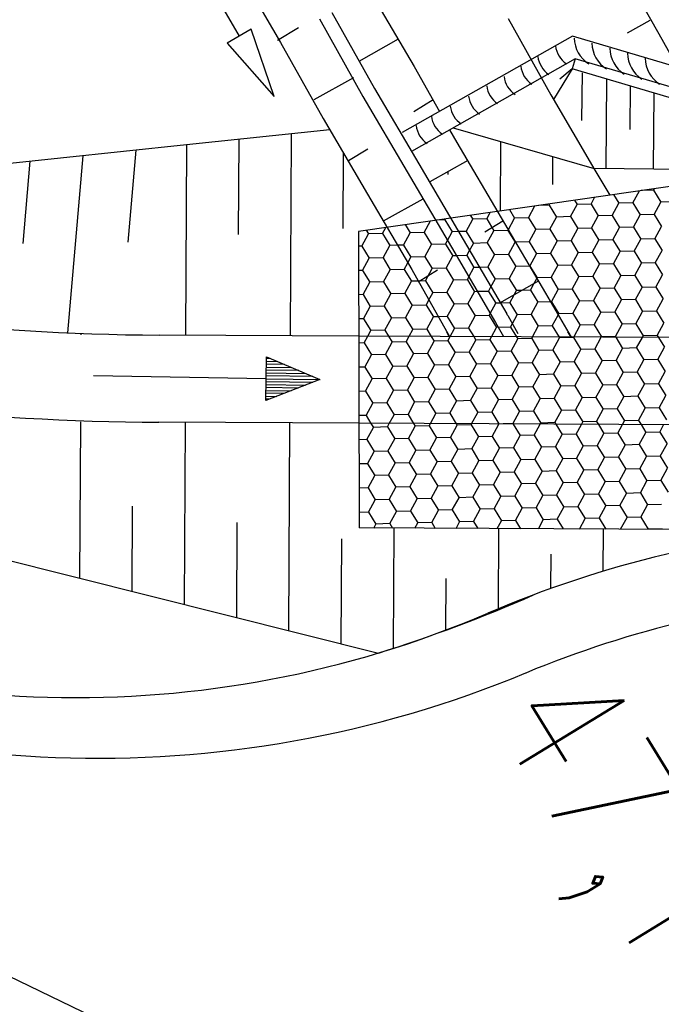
# Model space of a CAD drawing. Extents: x 448150 to 449332, y 437108 to 438384.
# Tile 16 of 172: x 448438 to 448456, y 437874 to 437902. Entities that reach past the tile are written whole.
import ezdxf

# ---------------------------------------------------------------- set-up
doc = ezdxf.new("R2010")
doc.units = 0
doc.header["$LTSCALE"] = 2
doc.header["$MEASUREMENT"] = 0
doc.linetypes.add('AUSGEZOGEN', pattern=[0])
doc.layers.get('0').update_dxf_attribs({"linetype": 'AUSGEZOGEN'})
for name, color, linetype in [('DB-Bahnachse', 7, 'CONTINUOUS'), ('DB-Bestand', 8, 'CONTINUOUS'), ('DB-Boeschungen', 15, 'CONTINUOUS'), ('DB-Flussumverlegungen', 15, 'CONTINUOUS'), ('DB-GRABEN', 15, 'AUSGEZOGEN'), ('DB-Ingenieurbauwerke', 15, 'CONTINUOUS'), ('DB-LS-Waende', 15, 'CONTINUOUS'), ('DB-Wege', 15, 'CONTINUOUS')]:
    doc.layers.add(name, color=color, linetype=linetype)
doc.styles.add('ROMANS', font='romans.shx', dxfattribs={"width": 0.8})

# ---------------------------------------------------------------- blocks, each defined once
blk = doc.blocks.new('*X239')
at = {"color": 0, "linetype": 'ByBlock'}
for p, q in [((-748200, -453451), (-748400, -453797)), ((-748800, -453797), (-748978, -454106)), ((-748800, -453797), (-748826, -453752)), ((-748800, -453797), (-748400, -453797)), ((-748200, -454144), (-748400, -453797)), ((-748800, -454490), (-748997, -454149)), ((-748200, -454144), (-748400, -454490)), ((-748200, -454144), (-747800, -454144)), ((-747600, -454490), (-747800, -454144)), ((-748800, -454490), (-749000, -454837)), ((-748800, -454490), (-748400, -454490)), ((-748200, -454837), (-748400, -454490)), ((-747600, -454490), (-747800, -454837)), ((-747600, -454490), (-747200, -454490)), ((-747000, -454837), (-747200, -454490)), ((-749293, -454837), (-749000, -454837)), ((-748800, -455183), (-749000, -454837)), ((-748200, -454837), (-748400, -455183)), ((-748200, -454837), (-747800, -454837)), ((-747600, -455183), (-747800, -454837)), ((-747000, -454837), (-747200, -455183)), ((-747000, -454837), (-746600, -454837)), ((-746400, -455183), (-746600, -454837)), ((-749400, -455529), (-749509, -455340)), ((-748800, -455183), (-749000, -455529)), ((-748800, -455183), (-748400, -455183)), ((-748200, -455529), (-748400, -455183)), ((-747600, -455183), (-747800, -455529)), ((-747600, -455183), (-747200, -455183)), ((-747000, -455529), (-747200, -455183)), ((-746400, -455183), (-746600, -455529)), ((-746400, -455183), (-746000, -455183)), ((-745800, -455529), (-746000, -455183)), ((-749400, -455529), (-749600, -455876)), ((-749400, -455529), (-749000, -455529)), ((-748800, -455876), (-749000, -455529)), ((-748200, -455529), (-748400, -455876)), ((-748200, -455529), (-747800, -455529)), ((-747600, -455876), (-747800, -455529)), ((-747000, -455529), (-747200, -455876)), ((-747000, -455529), (-746600, -455529)), ((-746400, -455876), (-746600, -455529)), ((-745800, -455529), (-746000, -455876)), ((-745800, -455529), (-745400, -455529)), ((-745200, -455876), (-745400, -455529)), ((-749740, -455876), (-749600, -455876)), ((-749400, -456222), (-749600, -455876)), ((-748800, -455876), (-749000, -456222)), ((-748800, -455876), (-748400, -455876)), ((-748200, -456222), (-748400, -455876)), ((-747600, -455876), (-747800, -456222)), ((-747600, -455876), (-747200, -455876)), ((-747000, -456222), (-747200, -455876)), ((-746400, -455876), (-746600, -456222)), ((-746400, -455876), (-746000, -455876)), ((-745800, -456222), (-746000, -455876)), ((-745200, -455876), (-745400, -456222)), ((-745200, -455876), (-745128, -455876)), ((-745128, -455876), (-744800, -455876)), ((-744600, -456222), (-744800, -455876)), ((-749400, -456222), (-749600, -456569)), ((-749400, -456222), (-749000, -456222)), ((-748800, -456569), (-749000, -456222)), ((-748200, -456222), (-748400, -456569)), ((-748200, -456222), (-747800, -456222)), ((-747600, -456569), (-747800, -456222)), ((-747000, -456222), (-747200, -456569)), ((-747000, -456222), (-746600, -456222)), ((-746400, -456569), (-746600, -456222)), ((-745800, -456222), (-746000, -456569)), ((-745800, -456222), (-745400, -456222)), ((-745372, -456270), (-745400, -456222)), ((-744600, -456222), (-744800, -456569)), ((-744600, -456222), (-744200, -456222)), ((-744000, -456569), (-744200, -456222)), ((-745200, -456569), (-745372, -456270)), ((-750000, -456569), (-750150, -456828)), ((-750000, -456569), (-750022, -456531)), ((-750000, -456569), (-749600, -456569)), ((-749400, -456915), (-749600, -456569)), ((-748800, -456569), (-749000, -456915)), ((-748800, -456569), (-748400, -456569)), ((-748200, -456915), (-748400, -456569)), ((-747600, -456569), (-747800, -456915)), ((-747600, -456569), (-747200, -456569)), ((-747000, -456915), (-747200, -456569)), ((-746400, -456569), (-746600, -456915)), ((-746400, -456569), (-746000, -456569)), ((-745800, -456915), (-746000, -456569)), ((-745200, -456569), (-745400, -456915)), ((-745200, -456569), (-744800, -456569)), ((-744600, -456915), (-744800, -456569)), ((-744000, -456569), (-744200, -456915)), ((-744000, -456569), (-743600, -456569)), ((-743400, -456915), (-743600, -456569)), ((-750000, -457261), (-750193, -456928)), ((-749400, -456915), (-749600, -457261)), ((-749400, -456915), (-749000, -456915)), ((-748800, -457261), (-749000, -456915)), ((-748200, -456915), (-748400, -457261)), ((-748200, -456915), (-747800, -456915)), ((-747600, -457261), (-747800, -456915)), ((-747000, -456915), (-747200, -457261)), ((-747000, -456915), (-746600, -456915)), ((-746400, -457261), (-746600, -456915)), ((-745800, -456915), (-746000, -457261)), ((-745800, -456915), (-745771, -456915)), ((-745771, -456915), (-745400, -456915)), ((-745200, -457261), (-745400, -456915)), ((-744600, -456915), (-744800, -457261)), ((-744600, -456915), (-744200, -456915)), ((-744000, -457261), (-744200, -456915)), ((-743400, -456915), (-743000, -456915)), ((-742800, -457261), (-742919, -457056)), ((-750000, -457261), (-750200, -457608)), ((-750000, -457261), (-749600, -457261)), ((-749400, -457608), (-749600, -457261)), ((-748800, -457261), (-749000, -457608)), ((-748800, -457261), (-748400, -457261)), ((-748200, -457608), (-748400, -457261)), ((-747600, -457261), (-747800, -457608)), ((-747600, -457261), (-747200, -457261)), ((-747000, -457608), (-747200, -457261)), ((-746400, -457261), (-746600, -457608)), ((-746400, -457261), (-746000, -457261)), ((-745993, -457273), (-746000, -457261)), ((-745800, -457608), (-745993, -457273)), ((-745200, -457261), (-745400, -457608)), ((-745200, -457261), (-744800, -457261)), ((-744600, -457608), (-744800, -457261)), ((-744000, -457261), (-743600, -457261)), ((-743400, -457608), (-743600, -457261)), ((-742800, -457261), (-742400, -457261)), ((-742200, -457608), (-742400, -457261)), ((-750485, -457608), (-750200, -457608)), ((-750006, -457944), (-750200, -457608)), ((-749400, -457608), (-749598, -457951)), ((-749400, -457608), (-749000, -457608)), ((-748800, -457954), (-749000, -457608)), ((-748200, -457608), (-748400, -457954)), ((-748200, -457608), (-747800, -457608)), ((-747600, -457954), (-747800, -457608)), ((-747000, -457608), (-747200, -457954)), ((-747000, -457608), (-746600, -457608)), ((-746407, -457942), (-746600, -457608)), ((-745800, -457608), (-746000, -457954)), ((-745800, -457608), (-745400, -457608)), ((-745200, -457954), (-745400, -457608)), ((-744600, -457608), (-744800, -457954)), ((-744600, -457608), (-744200, -457608)), ((-744000, -457954), (-744200, -457608)), ((-743400, -457608), (-743260, -457608)), ((-743260, -457608), (-743000, -457608)), ((-742800, -457954), (-743000, -457608)), ((-742200, -457608), (-741800, -457608)), ((-741600, -457954), (-741800, -457608)), ((-750600, -458301), (-750705, -458118)), ((-750000, -457954), (-750200, -458301)), ((-750000, -457954), (-750006, -457944)), ((-750000, -457954), (-749600, -457954)), ((-749598, -457951), (-749600, -457954)), ((-749400, -458301), (-749600, -457954)), ((-748806, -457965), (-749000, -458301)), ((-748800, -457954), (-748806, -457965)), ((-748800, -457954), (-748400, -457954)), ((-748389, -457973), (-748400, -457954)), ((-748307, -458116), (-748389, -457973)), ((-748200, -458301), (-748307, -458116)), ((-747619, -457987), (-747800, -458301)), ((-747600, -457954), (-747619, -457987)), ((-747600, -457954), (-747200, -457954)), ((-747176, -457995), (-747200, -457954)), ((-747000, -458301), (-747176, -457995)), ((-746400, -457954), (-746600, -458301)), ((-746400, -457954), (-746407, -457942)), ((-746400, -457954), (-746000, -457954)), ((-745800, -458301), (-746000, -457954)), ((-745200, -457954), (-745400, -458301)), ((-745200, -457954), (-744800, -457954)), ((-744600, -458301), (-744800, -457954)), ((-744000, -457954), (-743600, -457954)), ((-743539, -458059), (-743600, -457954)), ((-743400, -458301), (-743539, -458059)), ((-742800, -457954), (-742400, -457954)), ((-742200, -458301), (-742400, -457954)), ((-741600, -457954), (-741200, -457954)), ((-750600, -458301), (-750800, -458647)), ((-750600, -458301), (-750200, -458301)), ((-750000, -458647), (-750200, -458301)), ((-749400, -458301), (-749600, -458647)), ((-749400, -458301), (-749000, -458301)), ((-748800, -458647), (-749000, -458301)), ((-748200, -458301), (-748323, -458513)), ((-748200, -458301), (-747800, -458301)), ((-747600, -458647), (-747800, -458301)), ((-747000, -458301), (-747200, -458647)), ((-747000, -458301), (-746629, -458301)), ((-746629, -458301), (-746600, -458301)), ((-746400, -458647), (-746600, -458301)), ((-745800, -458301), (-746000, -458647)), ((-745800, -458301), (-745400, -458301)), ((-745200, -458647), (-745400, -458301)), ((-744600, -458301), (-744200, -458301)), ((-744000, -458647), (-744200, -458301)), ((-743400, -458301), (-743000, -458301)), ((-742800, -458647), (-743000, -458301)), ((-742200, -458301), (-741800, -458301)), ((-741600, -458647), (-741800, -458301)), ((-750933, -458647), (-750800, -458647)), ((-750600, -458993), (-750800, -458647)), ((-750000, -458647), (-750200, -458993)), ((-750000, -458647), (-749600, -458647)), ((-749400, -458993), (-749600, -458647)), ((-748800, -458647), (-749000, -458993)), ((-748800, -458647), (-748400, -458647)), ((-748323, -458513), (-748400, -458647)), ((-748333, -458764), (-748400, -458647)), ((-748200, -458993), (-748333, -458764)), ((-747600, -458647), (-747800, -458993)), ((-747600, -458647), (-747200, -458647)), ((-747028, -458945), (-747200, -458647)), ((-746400, -458647), (-746600, -458993)), ((-746400, -458647), (-746000, -458647)), ((-745800, -458993), (-746000, -458647)), ((-745200, -458647), (-744800, -458647)), ((-744600, -458993), (-744800, -458647)), ((-744000, -458647), (-743903, -458647)), ((-743903, -458647), (-743600, -458647)), ((-743400, -458993), (-743600, -458647)), ((-742800, -458647), (-742400, -458647)), ((-742200, -458993), (-742400, -458647)), ((-741600, -458647), (-741200, -458647)), ((-741000, -458993), (-741200, -458647)), ((-750600, -458993), (-750709, -459182)), ((-750600, -458993), (-750200, -458993)), ((-750085, -459193), (-750200, -458993)), ((-749400, -458993), (-749521, -459203)), ((-749400, -458993), (-749000, -458993)), ((-748872, -459215), (-749000, -458993)), ((-748200, -458993), (-748334, -459225)), ((-748200, -458993), (-747800, -458993)), ((-747600, -459340), (-747800, -458993)), ((-747000, -458993), (-747200, -459340)), ((-747000, -458993), (-747028, -458945)), ((-747000, -458993), (-746600, -458993)), ((-746400, -459340), (-746600, -458993)), ((-745800, -458993), (-746000, -459340)), ((-745800, -458993), (-745400, -458993)), ((-745200, -459340), (-745400, -458993)), ((-744600, -458993), (-744200, -458993)), ((-744160, -459062), (-744200, -458993)), ((-743400, -458993), (-743000, -458993)), ((-742800, -459340), (-743000, -458993)), ((-742200, -458993), (-741800, -458993)), ((-741600, -459340), (-741800, -458993)), ((-741000, -458993), (-740600, -458993)), ((-740595, -459002), (-740600, -458993)), ((-751200, -459340), (-751218, -459309)), ((-750709, -459182), (-750800, -459340)), ((-750000, -459340), (-750085, -459193)), ((-749521, -459203), (-749600, -459340)), ((-748800, -459340), (-748872, -459215)), ((-748334, -459225), (-748400, -459340)), ((-744000, -459340), (-744160, -459062)), ((-751200, -459340), (-751322, -459551)), ((-751200, -459340), (-750800, -459340)), ((-750659, -459585), (-750800, -459340)), ((-750600, -459686), (-750659, -459585)), ((-750147, -459594), (-750200, -459686)), ((-750000, -459340), (-750147, -459594)), ((-750000, -459340), (-749600, -459340)), ((-749446, -459607), (-749600, -459340)), ((-749400, -459686), (-749446, -459607)), ((-748959, -459616), (-749000, -459686)), ((-748800, -459340), (-748959, -459616)), ((-748800, -459340), (-748400, -459340)), ((-748233, -459629), (-748400, -459340)), ((-747600, -459340), (-747800, -459686)), ((-747600, -459340), (-747272, -459340)), ((-747272, -459340), (-747200, -459340)), ((-747000, -459686), (-747200, -459340)), ((-746400, -459340), (-746600, -459686)), ((-746400, -459340), (-746000, -459340)), ((-745800, -459686), (-746000, -459340)), ((-745200, -459340), (-744800, -459340)), ((-744600, -459686), (-744800, -459340)), ((-744000, -459340), (-743600, -459340)), ((-743400, -459686), (-743600, -459340)), ((-742800, -459340), (-742400, -459340)), ((-742200, -459686), (-742400, -459340)), ((-741600, -459340), (-741200, -459340)), ((-741009, -459671), (-741200, -459340)), ((-751200, -460033), (-751389, -459706)), ((-750600, -459686), (-750800, -460033)), ((-750600, -459686), (-750200, -459686)), ((-750000, -460033), (-750200, -459686)), ((-749400, -459686), (-749600, -460033)), ((-749400, -459686), (-749000, -459686)), ((-748800, -460033), (-749000, -459686)), ((-748200, -459686), (-748400, -460033)), ((-748200, -459686), (-748233, -459629)), ((-748200, -459686), (-747800, -459686)), ((-747649, -459948), (-747800, -459686)), ((-747000, -459686), (-747200, -460033)), ((-747000, -459686), (-746600, -459686)), ((-746400, -460033), (-746600, -459686)), ((-745800, -459686), (-745400, -459686)), ((-745200, -460033), (-745400, -459686)), ((-744600, -459686), (-744547, -459686)), ((-744547, -459686), (-744200, -459686)), ((-744000, -460033), (-744200, -459686)), ((-743400, -459686), (-743000, -459686)), ((-742800, -460033), (-743000, -459686)), ((-742200, -459686), (-741800, -459686)), ((-741600, -460033), (-741800, -459686)), ((-751200, -460033), (-751400, -460379)), ((-751200, -460033), (-750800, -460033)), ((-750600, -460379), (-750800, -460033)), ((-750000, -460033), (-750200, -460379)), ((-750000, -460033), (-749600, -460033)), ((-749400, -460379), (-749600, -460033)), ((-748800, -460033), (-749000, -460379)), ((-748800, -460033), (-748400, -460033)), ((-748200, -460379), (-748400, -460033)), ((-747600, -460033), (-747800, -460379)), ((-747600, -460033), (-747649, -459948)), ((-747600, -460033), (-747200, -460033)), ((-747000, -460379), (-747200, -460033)), ((-746400, -460033), (-746600, -460379)), ((-746400, -460033), (-746000, -460033)), ((-745800, -460379), (-746000, -460033)), ((-745200, -460033), (-744800, -460033)), ((-744781, -460065), (-744800, -460033)), ((-744600, -460379), (-744781, -460065)), ((-744000, -460033), (-743600, -460033)), ((-743400, -460379), (-743600, -460033)), ((-742800, -460033), (-742400, -460033)), ((-742200, -460379), (-742400, -460033)), ((-741600, -460033), (-741233, -460033)), ((-751678, -460379), (-751400, -460379)), ((-751200, -460726), (-751400, -460379)), ((-750600, -460379), (-750800, -460726)), ((-750600, -460379), (-750200, -460379)), ((-750000, -460726), (-750200, -460379)), ((-749400, -460379), (-749600, -460726)), ((-749400, -460379), (-749000, -460379)), ((-748800, -460726), (-749000, -460379)), ((-748200, -460379), (-748400, -460726)), ((-748200, -460379), (-747916, -460379)), ((-747916, -460379), (-747800, -460379)), ((-747600, -460726), (-747800, -460379)), ((-747000, -460379), (-747200, -460726)), ((-747000, -460379), (-746600, -460379)), ((-746400, -460726), (-746600, -460379)), ((-745800, -460379), (-745400, -460379)), ((-745200, -460726), (-745400, -460379)), ((-744600, -460379), (-744200, -460379)), ((-744000, -460726), (-744200, -460379)), ((-743400, -460379), (-743000, -460379)), ((-742800, -460726), (-743000, -460379)), ((-742200, -460379), (-741800, -460379)), ((-741630, -460674), (-741800, -460379)), ((-751200, -460726), (-751286, -460874)), ((-751200, -460726), (-750800, -460726)), ((-750708, -460885), (-750800, -460726)), ((-750000, -460726), (-750103, -460904)), ((-750000, -460726), (-749600, -460726)), ((-749484, -460927), (-749600, -460726)), ((-748800, -460726), (-748929, -460948)), ((-748800, -460726), (-748400, -460726)), ((-748270, -460951), (-748400, -460726)), ((-747600, -460726), (-747800, -461072)), ((-747600, -460726), (-747200, -460726)), ((-747000, -461072), (-747200, -460726)), ((-746400, -460726), (-746000, -460726)), ((-745800, -461072), (-746000, -460726)), ((-745200, -460726), (-745190, -460726)), ((-745190, -460726), (-744800, -460726)), ((-744600, -461072), (-744800, -460726)), ((-744000, -460726), (-743600, -460726)), ((-743400, -461072), (-743600, -460726)), ((-742800, -460726), (-742400, -460726)), ((-742200, -461072), (-742400, -460726)), ((-751800, -461072), (-751901, -460897)), ((-751286, -460874), (-751400, -461072)), ((-750600, -461072), (-750708, -460885)), ((-750103, -460904), (-750200, -461072)), ((-749400, -461072), (-749482, -460929)), ((-748931, -460952), (-749000, -461072)), ((-748200, -461072), (-748270, -460951)), ((-751800, -461072), (-752000, -461418)), ((-751800, -461072), (-751400, -461072)), ((-751200, -461418), (-751400, -461072)), ((-750600, -461072), (-750800, -461418)), ((-750600, -461072), (-750200, -461072)), ((-750000, -461418), (-750200, -461072)), ((-749400, -461072), (-749600, -461418)), ((-749400, -461072), (-749000, -461072)), ((-748800, -461418), (-749000, -461072)), ((-748200, -461072), (-748400, -461418)), ((-748200, -461072), (-747800, -461072)), ((-747600, -461418), (-747800, -461072)), ((-747000, -461072), (-747200, -461418)), ((-747000, -461072), (-746600, -461072)), ((-746400, -461418), (-746600, -461072)), ((-745800, -461072), (-745404, -461072)), ((-745404, -461072), (-745400, -461072)), ((-745200, -461418), (-745400, -461072)), ((-744600, -461072), (-744200, -461072)), ((-744000, -461418), (-744200, -461072)), ((-743400, -461072), (-743000, -461072)), ((-742800, -461418), (-743000, -461072)), ((-742200, -461072), (-741876, -461072)), ((-752126, -461418), (-752000, -461418)), ((-751800, -461765), (-752000, -461418)), ((-751200, -461418), (-751400, -461765)), ((-751200, -461418), (-750800, -461418)), ((-750600, -461765), (-750800, -461418)), ((-750000, -461418), (-750200, -461765)), ((-750000, -461418), (-749600, -461418)), ((-749400, -461765), (-749600, -461418)), ((-748800, -461418), (-749000, -461765)), ((-748800, -461418), (-748559, -461418)), ((-748559, -461418), (-748400, -461418)), ((-748200, -461765), (-748400, -461418)), ((-747600, -461418), (-747800, -461765)), ((-747600, -461418), (-747200, -461418)), ((-747000, -461765), (-747200, -461418)), ((-746400, -461418), (-746000, -461418)), ((-745816, -461737), (-746000, -461418)), ((-745200, -461418), (-744800, -461418)), ((-744600, -461765), (-744800, -461418)), ((-744000, -461418), (-743600, -461418)), ((-743400, -461765), (-743600, -461418)), ((-742800, -461418), (-742400, -461418)), ((-742251, -461677), (-742400, -461418)), ((-751800, -461765), (-751846, -461844)), ((-751800, -461765), (-751400, -461765)), ((-751200, -462111), (-751400, -461765)), ((-750600, -461765), (-750800, -462111)), ((-750600, -461765), (-750200, -461765)), ((-750000, -462111), (-750200, -461765)), ((-749400, -461765), (-749600, -462111)), ((-749400, -461765), (-749000, -461765)), ((-748891, -461954), (-749000, -461765)), ((-748200, -461765), (-748400, -462111)), ((-748200, -461765), (-747800, -461765)), ((-747600, -462111), (-747800, -461765)), ((-747000, -461765), (-746600, -461765)), ((-746400, -462111), (-746600, -461765)), ((-745800, -461765), (-745816, -461737)), ((-745800, -461765), (-745400, -461765)), ((-745200, -462111), (-745400, -461765)), ((-744600, -461765), (-744200, -461765)), ((-744000, -462111), (-744200, -461765)), ((-743400, -461765), (-743000, -461765)), ((-742800, -462111), (-743000, -461765)), ((-751200, -462111), (-751254, -462204)), ((-751200, -462111), (-750800, -462111)), ((-750600, -462458), (-750800, -462111)), ((-750000, -462111), (-750200, -462458)), ((-750000, -462111), (-749600, -462111)), ((-749400, -462458), (-749600, -462111)), ((-748800, -462111), (-749000, -462458)), ((-748800, -462111), (-748891, -461954)), ((-748800, -462111), (-748400, -462111)), ((-748200, -462458), (-748400, -462111)), ((-747600, -462111), (-747800, -462458)), ((-747600, -462111), (-747200, -462111)), ((-747000, -462458), (-747200, -462111)), ((-746400, -462111), (-746048, -462111)), ((-746048, -462111), (-746000, -462111)), ((-745800, -462458), (-746000, -462111)), ((-745200, -462111), (-744800, -462111)), ((-744600, -462458), (-744800, -462111)), ((-744000, -462111), (-743600, -462111)), ((-743400, -462458), (-743600, -462111)), ((-742800, -462111), (-742519, -462111)), ((-750600, -462458), (-750662, -462565)), ((-750600, -462458), (-750200, -462458)), ((-750000, -462804), (-750200, -462458)), ((-749400, -462458), (-749600, -462804)), ((-749400, -462458), (-749202, -462458)), ((-749202, -462458), (-749000, -462458)), ((-748800, -462804), (-749000, -462458)), ((-748200, -462458), (-748400, -462804)), ((-748200, -462458), (-747800, -462458)), ((-747600, -462804), (-747800, -462458)), ((-747000, -462458), (-746600, -462458)), ((-746437, -462740), (-746600, -462458)), ((-745800, -462458), (-745400, -462458)), ((-745200, -462804), (-745400, -462458)), ((-744600, -462458), (-744200, -462458)), ((-744000, -462804), (-744200, -462458)), ((-743400, -462458), (-743000, -462458)), ((-742872, -462680), (-743000, -462458)), ((-750000, -462804), (-750070, -462925)), ((-750000, -462804), (-749600, -462804)), ((-749512, -462957), (-749600, -462804)), ((-749400, -463150), (-749512, -462957)), ((-748800, -462804), (-749000, -463150)), ((-748800, -462804), (-748400, -462804)), ((-748200, -463150), (-748400, -462804)), ((-747600, -462804), (-747200, -462804)), ((-747000, -463150), (-747200, -462804)), ((-746400, -462804), (-746437, -462740)), ((-746400, -462804), (-746000, -462804)), ((-745800, -463150), (-746000, -462804)), ((-745200, -462804), (-744800, -462804)), ((-744600, -463150), (-744800, -462804)), ((-744000, -462804), (-743600, -462804)), ((-743400, -463150), (-743600, -462804)), ((-749400, -463150), (-749478, -463285)), ((-749400, -463150), (-749000, -463150)), ((-748800, -463497), (-749000, -463150)), ((-748200, -463150), (-748400, -463497)), ((-748200, -463150), (-747800, -463150)), ((-747600, -463497), (-747800, -463150)), ((-747000, -463150), (-746691, -463150)), ((-746691, -463150), (-746600, -463150)), ((-746400, -463497), (-746600, -463150)), ((-745800, -463150), (-745400, -463150)), ((-745200, -463497), (-745400, -463150)), ((-744600, -463150), (-744200, -463150)), ((-744000, -463497), (-744200, -463150)), ((-743400, -463150), (-743163, -463150)), ((-748800, -463497), (-748886, -463646)), ((-748800, -463497), (-748400, -463497)), ((-748200, -463843), (-748400, -463497)), ((-747600, -463497), (-747200, -463497)), ((-747058, -463743), (-747200, -463497)), ((-746400, -463497), (-746000, -463497)), ((-745800, -463843), (-746000, -463497)), ((-745200, -463497), (-744800, -463497)), ((-744600, -463843), (-744800, -463497)), ((-744000, -463497), (-743600, -463497)), ((-743492, -463683), (-743600, -463497)), ((-748200, -463843), (-747800, -463843)), ((-747600, -464190), (-747800, -463843)), ((-747000, -463843), (-747058, -463743)), ((-747000, -463843), (-746600, -463843)), ((-746400, -464190), (-746600, -463843)), ((-745800, -463843), (-745400, -463843)), ((-745200, -464190), (-745400, -463843)), ((-744600, -463843), (-744200, -463843)), ((-744000, -464190), (-744200, -463843)), ((-747600, -464190), (-747334, -464190)), ((-747334, -464190), (-747200, -464190)), ((-747000, -464536), (-747200, -464190)), ((-746400, -464190), (-746000, -464190)), ((-745800, -464536), (-746000, -464190)), ((-745200, -464190), (-744800, -464190)), ((-744600, -464536), (-744800, -464190)), ((-744000, -464190), (-743806, -464190)), ((-747000, -464536), (-746600, -464536)), ((-746400, -464882), (-746600, -464536)), ((-745800, -464536), (-745400, -464536)), ((-745200, -464882), (-745400, -464536)), ((-744600, -464536), (-744200, -464536)), ((-744113, -464686), (-744200, -464536)), ((-746400, -464882), (-746000, -464882)), ((-745800, -465229), (-746000, -464882)), ((-745200, -464882), (-744800, -464882)), ((-744600, -465229), (-744800, -464882)), ((-745800, -465229), (-745400, -465229)), ((-745200, -465575), (-745400, -465229)), ((-744600, -465229), (-744449, -465229)), ((-745200, -465575), (-744800, -465575)), ((-744734, -465689), (-744800, -465575))]:
    blk.add_line(p, q, dxfattribs=at)
blk = doc.blocks.new('*X240')
at = {"color": 0, "linetype": 'ByBlock'}
for p, q in [((-743400, -456915), (-743600, -457261)), ((-744000, -457261), (-744200, -457608)), ((-742800, -457261), (-743000, -457608)), ((-743400, -457608), (-743600, -457954)), ((-742200, -457608), (-742400, -457954)), ((-744000, -457954), (-744200, -458301)), ((-742800, -457954), (-743000, -458301)), ((-741600, -457954), (-741800, -458301)), ((-744600, -458301), (-744800, -458647)), ((-743400, -458301), (-743600, -458647)), ((-742200, -458301), (-742400, -458647)), ((-741000, -458301), (-741200, -458647)), ((-745200, -458647), (-745400, -458993)), ((-744000, -458647), (-744200, -458993)), ((-742800, -458647), (-743000, -458993)), ((-741600, -458647), (-741800, -458993)), ((-740400, -458647), (-740600, -458993)), ((-744600, -458993), (-744800, -459340)), ((-743400, -458993), (-743600, -459340)), ((-742200, -458993), (-742400, -459340)), ((-741000, -458993), (-741200, -459340)), ((-745200, -459340), (-745400, -459686)), ((-744000, -459340), (-744200, -459686)), ((-742800, -459340), (-743000, -459686)), ((-741600, -459340), (-741800, -459686)), ((-745800, -459686), (-746000, -460033)), ((-744600, -459686), (-744800, -460033)), ((-743400, -459686), (-743600, -460033)), ((-742200, -459686), (-742400, -460033)), ((-745200, -460033), (-745400, -460379)), ((-744000, -460033), (-744200, -460379)), ((-742800, -460033), (-743000, -460379)), ((-741600, -460033), (-741800, -460379)), ((-745800, -460379), (-746000, -460726)), ((-744600, -460379), (-744800, -460726)), ((-743400, -460379), (-743600, -460726)), ((-742200, -460379), (-742400, -460726)), ((-746400, -460726), (-746600, -461072)), ((-745200, -460726), (-745338, -460965)), ((-744000, -460726), (-744200, -461072)), ((-742800, -460726), (-743000, -461072)), ((-745338, -460965), (-745400, -461072)), ((-745800, -461072), (-746000, -461418)), ((-744600, -461072), (-744800, -461418)), ((-743400, -461072), (-743600, -461418)), ((-742200, -461072), (-742400, -461418)), ((-746400, -461418), (-746600, -461765)), ((-745200, -461418), (-745400, -461765)), ((-744000, -461418), (-744200, -461765)), ((-742800, -461418), (-743000, -461765)), ((-747000, -461765), (-747200, -462111)), ((-745800, -461765), (-746000, -462111)), ((-744600, -461765), (-744800, -462111)), ((-743400, -461765), (-743600, -462111)), ((-746400, -462111), (-746600, -462458)), ((-745200, -462111), (-745400, -462458)), ((-744000, -462111), (-744200, -462458)), ((-742800, -462111), (-743000, -462458)), ((-747000, -462458), (-747200, -462804)), ((-745800, -462458), (-746000, -462804)), ((-744600, -462458), (-744800, -462804)), ((-743400, -462458), (-743600, -462804)), ((-747600, -462804), (-747800, -463150)), ((-746400, -462804), (-746600, -463150)), ((-745200, -462804), (-745400, -463150)), ((-744000, -462804), (-744200, -463150)), ((-747000, -463150), (-747200, -463497)), ((-745800, -463150), (-746000, -463497)), ((-744600, -463150), (-744800, -463497)), ((-743400, -463150), (-743600, -463497)), ((-747600, -463497), (-747800, -463843)), ((-746400, -463497), (-746600, -463843)), ((-745200, -463497), (-745400, -463843)), ((-744000, -463497), (-744200, -463843)), ((-748200, -463843), (-748294, -464006)), ((-747000, -463843), (-747200, -464190)), ((-745800, -463843), (-746000, -464190)), ((-744600, -463843), (-744800, -464190)), ((-747600, -464190), (-747702, -464366)), ((-746400, -464190), (-746600, -464536)), ((-745200, -464190), (-745400, -464536)), ((-744000, -464190), (-744200, -464536)), ((-747000, -464536), (-747110, -464727)), ((-745800, -464536), (-746000, -464882)), ((-744600, -464536), (-744800, -464882)), ((-746400, -464882), (-746518, -465087)), ((-745200, -464882), (-745400, -465229)), ((-745800, -465229), (-745926, -465447)), ((-744600, -465229), (-744800, -465575)), ((-745200, -465575), (-745334, -465808))]:
    blk.add_line(p, q, dxfattribs=at)

msp = doc.modelspace()

# ---------------------------------------------------------------- linework, layer by layer
at = {"layer": 'DB-Bestand', "linetype": 'Continuous'}
msp.add_line((448434.521, 437876.369), (448445.552, 437871.042), dxfattribs=at)
at = {"layer": 'DB-Boeschungen', "linetype": 'Continuous'}
for p, q in [((448455.004, 437904.064), (448456.228, 437901.881)), ((448451.909, 437902.318), (448453.133, 437900.136)), ((448455.979, 437902.26), (448455.322, 437901.901)), ((448456.228, 437901.881), (448456.766, 437900.923)), ((448453.745, 437900.874), (448453.215, 437899.997)), ((448453.745, 437900.874), (448453.392, 437900.585)), ((448454.03, 437900.762), (448454.018, 437899.392)), ((448454.732, 437900.583), (448454.71, 437898.015)), ((448455.409, 437900.384), (448455.398, 437899.14)), ((448453.133, 437900.136), (448454.402, 437897.977)), ((448456.086, 437900.185), (448456.067, 437898.004)), ((448460.097, 437897.969), (448454.377, 437898.018)), ((448454.402, 437897.977), (448454.824, 437897.257))]:
    msp.add_line(p, q, dxfattribs=at)
at = {"layer": 'DB-Flussumverlegungen', "linetype": 'Continuous'}
for p, q in [((448446.799, 437899.132), (448442.689, 437898.699)), ((448450.333, 437899.185), (448454.377, 437898.018)), ((448444.19, 437898.857), (448444.176, 437896.133)), ((448445.69, 437899.015), (448445.662, 437893.23)), ((448442.689, 437898.699), (448430.121, 437897.375)), ((448441.244, 437898.547), (448441.015, 437895.911)), ((448442.689, 437898.699), (448442.662, 437893.245)), ((448451.689, 437898.793), (448451.68, 437896.804)), ((448439.725, 437898.387), (448439.283, 437893.311)), ((448447.188, 437898.47), (448447.177, 437896.299)), ((448453.187, 437898.361), (448453.183, 437897.564)), ((448438.205, 437898.227), (448438, 437895.869)), ((448460.073, 437898.012), (448451.599, 437896.793)), ((448460.097, 437897.969), (448454.377, 437898.018)), ((448451.599, 437896.793), (448447.624, 437896.22)), ((448447.624, 437896.22), (448447.647, 437887.72)), ((448447.632, 437893.22), (448441.911, 437893.248)), ((448463.074, 437893.145), (448447.632, 437893.22)), ((448444.977, 437891.997), (448444.987, 437892.622)), ((448444.987, 437892.622), (448446.519, 437891.972)), ((448444.987, 437892.329), (448445.706, 437892.317)), ((448445.502, 437892.404), (448444.988, 437892.412)), ((448444.989, 437892.496), (448445.298, 437892.49)), ((448445.093, 437892.577), (448444.991, 437892.579)), ((448444.977, 437891.997), (448440.025, 437892.079)), ((448446.319, 437892.057), (448444.982, 437892.079)), ((448444.984, 437892.162), (448446.115, 437892.144)), ((448445.911, 437892.23), (448444.985, 437892.246)), ((448444.967, 437891.372), (448444.977, 437891.997)), ((448446.519, 437891.972), (448444.967, 437891.372)), ((448444.978, 437891.829), (448446.109, 437891.81)), ((448446.316, 437891.89), (448444.98, 437891.912)), ((448444.981, 437891.996), (448446.523, 437891.97)), ((448444.973, 437891.496), (448445.281, 437891.491)), ((448445.488, 437891.571), (448444.974, 437891.579)), ((448444.976, 437891.662), (448445.695, 437891.651)), ((448445.902, 437891.73), (448444.977, 437891.746)), ((448445.074, 437891.411), (448444.971, 437891.412)), ((448439.65, 437890.759), (448439.628, 437886.281)), ((448447.639, 437890.72), (448441.899, 437890.748)), ((448442.65, 437890.745), (448442.625, 437885.531)), ((448445.65, 437890.73), (448445.621, 437884.78)), ((448464.51, 437890.638), (448447.639, 437890.72)), ((448429.066, 437888.926), (448448.192, 437884.136)), ((448441.138, 437888.342), (448441.126, 437885.906)), ((448444.136, 437887.873), (448444.123, 437885.155)), ((448460.385, 437887.658), (448447.647, 437887.72)), ((448448.635, 437887.715), (448448.619, 437884.272)), ((448451.635, 437887.701), (448451.624, 437885.371)), ((448454.635, 437887.686), (448454.629, 437886.477)), ((448447.134, 437887.404), (448447.119, 437884.405)), ((448453.132, 437886.965), (448453.127, 437885.981)), ((448450.128, 437886.275), (448450.121, 437884.789))]:
    msp.add_line(p, q, dxfattribs=at)
for centre, major_axis, start_param, end_param in [((448442.246, 437961.997), (48.614, 48.614), 3.474907, 3.922118), ((448442.246, 437961.997), (50.381, 50.381), 3.494171, 3.922118), ((448463.911, 437855.853), (22.627, 22.627), 0.853692, 1.189474), ((448435.628, 437924.452), (29.86, 29.86), 4.229087, 4.341692)]:
    msp.add_ellipse(centre, major_axis=major_axis, ratio=1, start_param=start_param, end_param=end_param, dxfattribs=at)
at = {"layer": 'DB-GRABEN', "linetype": 'Continuous'}
for p, q in [((448442.197, 437905.278), (448444.203, 437901.817)), ((448444.097, 437903.835), (448445.388, 437901.631)), ((448447.949, 437903.104), (448449.217, 437900.945)), ((448446.858, 437902.492), (448448.082, 437900.31)), ((448446.501, 437902.311), (448447.748, 437900.084)), ((448444.549, 437902.018), (448444.203, 437901.817)), ((448445.206, 437900.087), (448444.549, 437902.018)), ((448445.299, 437901.698), (448445.9, 437902.06)), ((448444.203, 437901.817), (448443.857, 437901.617)), ((448445.388, 437901.631), (448446.613, 437899.449)), ((448448.764, 437901.724), (448447.629, 437901.089)), ((448443.857, 437901.617), (448445.206, 437900.087)), ((448449.217, 437900.945), (448449.942, 437899.653)), ((448447.476, 437900.619), (448446.34, 437899.984)), ((448448.082, 437900.31), (448449.35, 437898.151)), ((448447.748, 437900.084), (448449.017, 437897.925)), ((448449.761, 437899.987), (448449.205, 437899.648)), ((448446.613, 437899.449), (448447.881, 437897.29)), ((448450.236, 437899.13), (448450.442, 437898.763)), ((448447.337, 437898.247), (448447.894, 437898.587)), ((448450.442, 437898.763), (448451.71, 437896.603)), ((448450.759, 437898.251), (448449.667, 437897.639)), ((448449.35, 437898.151), (448450.619, 437895.991)), ((448449.017, 437897.925), (448450.285, 437895.765)), ((448447.881, 437897.29), (448449.15, 437895.13)), ((448449.47, 437897.145), (448448.334, 437896.511)), ((448451.71, 437896.603), (448452.979, 437894.444)), ((448451.756, 437896.514), (448451.244, 437896.197)), ((448450.619, 437895.991), (448451.875, 437893.854)), ((448450.285, 437895.765), (448451.554, 437893.606)), ((448449.15, 437895.13), (448450.228, 437893.208)), ((448449.331, 437894.774), (448449.888, 437895.114)), ((448452.797, 437894.8), (448451.662, 437894.166)), ((448452.979, 437894.444), (448453.715, 437893.191)), ((448451.9, 437893.809), (448452.188, 437893.296)), ((448451.554, 437893.606), (448451.78, 437893.204)), ((448450.221, 437893.208), (448450.151, 437893.328)), ((448453.715, 437893.191), (448453.628, 437893.339))]:
    msp.add_line(p, q, dxfattribs=at)
msp.add_ellipse((448449.719, 437892.588), major_axis=(-1.768, 1.768), ratio=1, start_param=4.437422, end_param=4.45815, dxfattribs=at)
at = {"layer": 'DB-Ingenieurbauwerke', "linetype": 'Continuous'}
for p, q in [((448453.756, 437901.809), (448448.871, 437899.048)), ((448458.759, 437900.336), (448453.756, 437901.809)), ((448453.83, 437901.162), (448449.14, 437898.511)), ((448453.83, 437901.162), (448453.745, 437900.874)), ((448458.485, 437899.791), (448453.83, 437901.162)), ((448458.4, 437899.503), (448453.745, 437900.874))]:
    msp.add_line(p, q, dxfattribs=at)
for centre, major_axis, start_param, end_param in [((448454.715, 437901.78), (-0.642, 0.642), 0.808694, 1.781364), ((448453.971, 437901.612), (-0.498, 0.498), 0.895286, 1.775755), ((448455.223, 437901.635), (0.642, 0.642), 2.379491, 3.35216), ((448455.732, 437901.489), (-0.642, 0.642), 0.808694, 1.781364), ((448453.465, 437901.308), (0.498, 0.498), 2.466082, 3.346552), ((448456.241, 437901.344), (0.642, 0.642), 2.379491, 3.35216), ((448456.749, 437901.199), (-0.642, 0.642), 0.808694, 1.781364), ((448452.976, 437901.028), (0.498, 0.498), 2.466082, 3.346552), ((448452.496, 437900.734), (0.498, 0.498), 2.466082, 3.346552), ((448451.998, 437900.468), (-0.498, 0.498), 0.895286, 1.775755), ((448451.481, 437900.171), (-0.498, 0.498), 0.895286, 1.775755), ((448450.955, 437899.888), (-0.498, 0.498), 0.895286, 1.775755), ((448450.415, 437899.596), (0.498, 0.498), 2.466082, 3.346552), ((448449.977, 437899.328), (0.498, 0.498), 2.466082, 3.346552)]:
    msp.add_ellipse(centre, major_axis=major_axis, ratio=1, start_param=start_param, end_param=end_param, dxfattribs=at)
at = {"layer": 'DB-LS-Waende', "linetype": 'Continuous'}
for p, q in [((448450.185, 437897.929), (448450.185, 437897.851)), ((448439.662, 437893.296), (448439.662, 437893.259))]:
    msp.add_line(p, q, dxfattribs=at)
msp.add_ellipse((452021.434, 439911.783), major_axis=(3566.861, 2003.954), ratio=1, start_param=3.127088, end_param=3.149027, dxfattribs=at)
at = {"layer": 'DB-Wege', "linetype": 'Continuous'}
for centre, major_axis, start_param, end_param in [((448439.534, 437912.86), (21.213, 21.213), 3.468011, 4.331067), ((448463.911, 437855.853), (-21.213, 21.213), -0.717104, -0.392227), ((448440.157, 437913.122), (-22.627, 22.627), 1.886854, 2.749366)]:
    msp.add_ellipse(centre, major_axis=major_axis, ratio=1, start_param=start_param, end_param=end_param, dxfattribs=at)

# ---------------------------------------------------------------- block references
at = {"layer": 'DB-Flussumverlegungen', "linetype": 'Continuous', "xscale": 0.0009999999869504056, "yscale": 0.0009999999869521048, "zscale": 0.001, "rotation": 301.4796983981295}
for name in ['*X239', '*X240']:
    msp.add_blockref(name, (449234.109, 437495.771), dxfattribs=at)

# ---------------------------------------------------------------- texts
at = {"layer": 'DB-Bahnachse', "linetype": 'Continuous', "style": 'ROMANS', "oblique": 360, "width": 0.8334}
msp.add_text('47,1', height=3.5, rotation=301.4797, dxfattribs=at).set_placement((448451.402, 437882.338))

doc.saveas('drawing.dxf')
